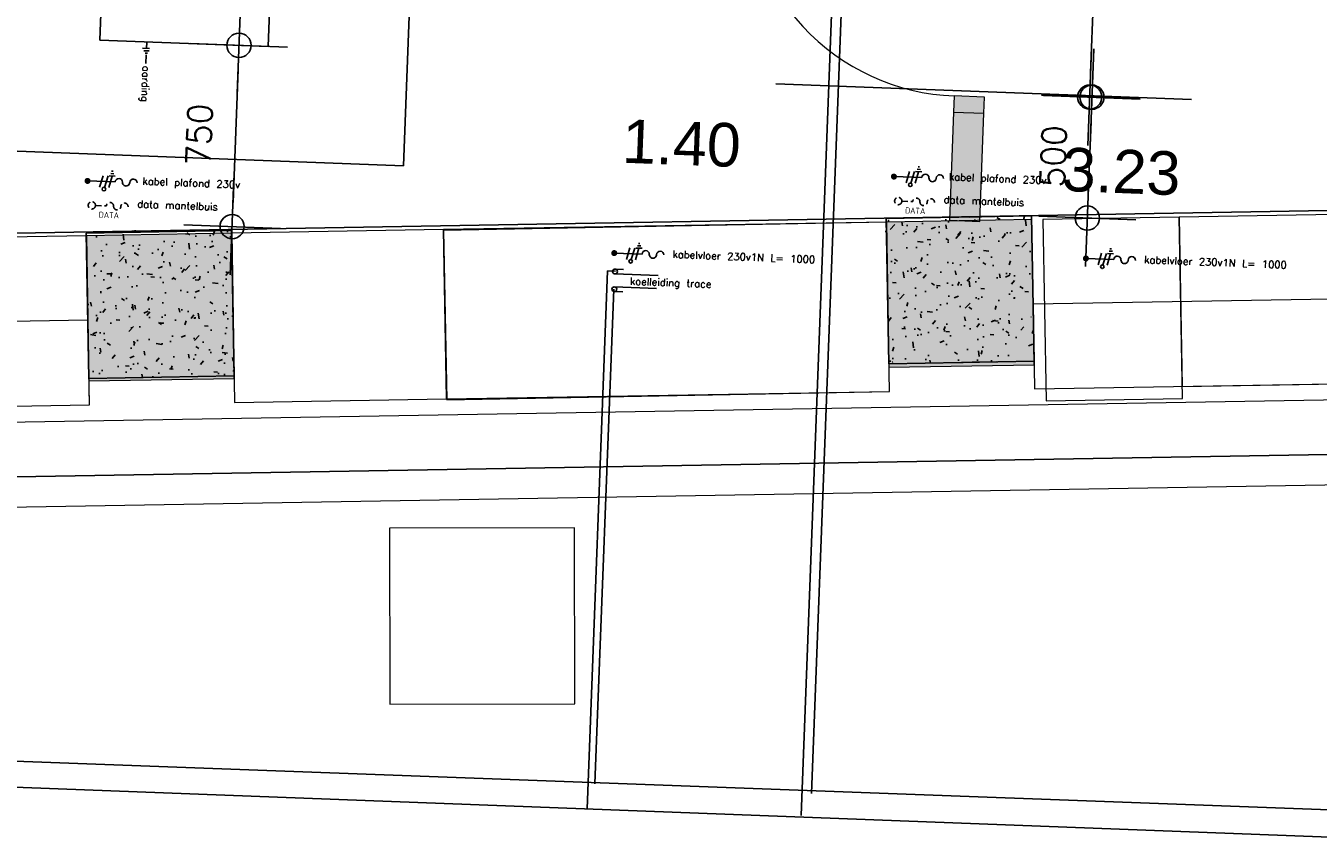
# Model space of a CAD drawing. Header units: millimetres. Extents: x 119024465 to 119292677, y 483022511 to 483148062.
# Tile 122 of 162: x 119217969 to 119223307, y 483051045 to 483054419. Entities that reach past the tile are written whole.
import ezdxf

# ---------------------------------------------------------------- set-up
doc = ezdxf.new("R2010")
doc.units = ezdxf.units.MM
doc.header["$LTSCALE"] = 100
doc.linetypes.add('CONTINUA', pattern=[0])
doc.linetypes.add('HIDDEN', pattern=[0.375, 0.25, -0.125])
doc.layers.get('Defpoints').update_dxf_attribs({"linetype": 'CONTINUOUS'})
for name, color, linetype in [('01---0-_MAATVOERING', 1, 'CONTINUOUS'), ('02---0-_2MMTEKST', 2, 'CONTINUOUS'), ('04---0-_5MMTEKST', 4, 'CONTINUOUS'), ('12', 4, 'CONTINUOUS'), ('200-3D', 1, 'CONTINUOUS'), ('28 Hoofddraagconstrunctie.CONSTRUCTEUR', 7, 'CONTINUOUS'), ('28 Hoofddraagconstrunctie.CONSTRUCTEUR Doorsnede-arcering', 7, 'CONTINUOUS'), ('450-2D', 6, 'CONTINUA'), ('63---0--LICHTINST', 7, 'CONTINUOUS'), ('AL22----', 2, 'CONTINUOUS'), ('AL22----_ARC', 8, 'CONTINUOUS'), ('AL28----', 4, 'CONTINUOUS'), ('AL28----_ARC', 8, 'CONTINUOUS'), ('fdstp techniek', 254, 'CONTINUOUS'), ('INS', 7, 'CONTINUOUS'), ('M-119--MATEN', 1, 'CONTINUOUS'), ('New_0', 7, 'CONTINUOUS'), ('New_22 Binnenwanden', 7, 'CONTINUOUS'), ('New_22 Binnenwanden Deuren', 7, 'CONTINUOUS'), ('New_22 Binnenwanden Doorsnede-arcering', 7, 'CONTINUOUS'), ('New_82 Losse inrichting.LOSSE INRICHTING', 7, 'CONTINUOUS'), ('Overlap', 8, 'CONTINUOUS')]:
    doc.layers.add(name, color=color, linetype=linetype)
doc.styles.add('2', font='ISO', dxfattribs={"height": 125})
doc.styles.add('fdstp-1-30', font='txt.shx', dxfattribs={"height": 30, "bigfont": 'gbcbig.shx'})
doc.styles.add('GENERATED_STYLE_1', font='arial.ttf')
doc.styles.add('ROMANS', font='ROMANS.SHX')
doc.dimstyles.new('DIM-100', dxfattribs={"dimscale": 100, "dimtxt": 1, "dimasz": 1, "dimexe": 3, "dimexo": 3, "dimgap": 1, "dimtad": 1, "dimdec": 0, "dimrnd": 1, "dimzin": 0, "dimdsep": 46, "dimtxsty": 'ROMANS', "dimblk1": 'DOT1', "dimblk2": 'DOT1', "dimsah": 1, "dimcen": -3, "dimdle": 1, "dimse1": 1, "dimse2": 1, "dimclrd": 1, "dimclre": 1, "dimclrt": 2, "dimadec": 0, "dimazin": 0, "dimtfac": 0.75, "dimtdec": 0, "dimtix": 1, "dimtmove": 1, "dimatfit": 3, "dimldrblk": 'DOT1', "dimfxl": 1, "dimtvp": 1, "dimtolj": 1, "dimtzin": 0, "dimarcsym": 0})

# ---------------------------------------------------------------- blocks, each defined once
blk = doc.blocks.new('600x600')
at = {"layer": 'AL28----_ARC'}
h = blk.add_hatch(dxfattribs=at)
h.set_pattern_fill('AR-CONC', color=256, style=0)
h.set_pattern_definition([(49.99999999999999, (-54450.71053606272, -52812.25792324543), (182.184668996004, -15.93908553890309), [19.05, -209.55]), (355, (-54450.71053606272, -52812.25792324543), (-35.24282597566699, 191.05664288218), [15.24, -167.64]), (100.451, (-54435.52853606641, -52813.58617329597), (146.9425016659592, 175.1166878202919), [16.19, -178.09]), (46.18420000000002, (-54450.71053606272, -52761.45792329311), (271.0790408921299, -42.04232793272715), [28.57499999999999, -314.3249999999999]), (96.63559999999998, (-54428.12063606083, -52764.96142327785), (237.4042344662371, 247.4255558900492), [24.28499999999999, -267.1349999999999]), (351.1840000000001, (-54450.71053606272, -52761.45792329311), (237.4046058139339, 247.4251178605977), [22.86, -251.46]), (21, (-54425.31053607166, -52774.15792328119), (151.6148798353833, -102.2655185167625), [19.05, -209.55]), (326.0000000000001, (-54425.31053607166, -52774.15792328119), (61.80202834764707, 184.1879661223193), [15.24, -167.64]), (71.4514, (-54412.67603605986, -52782.68002325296), (213.4164907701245, 81.92285771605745), [16.19, -178.09]), (37.50000000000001, (-54450.71053606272, -52812.25792324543), (3.088603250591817, 84.55503887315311), [0, -165.608, 0, -170.18, 0, -168.275]), (7.499999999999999, (-54450.71053606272, -52812.25792324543), (66.81966251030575, 100.1805748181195), [0, -97.02799999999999, 0, -161.798, 0, -64.135]), (327.5, (-54507.35253606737, -52812.25792324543), (135.5905951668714, -5.728743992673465), [0, -63.5, 0, -198.12, 0, -262.89]), (317.5, (-54532.75253605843, -52812.25792324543), (148.129181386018, 25.42649103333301), [0, -82.55, 0, -131.572, 0, -186.69])])
h.paths.add_polyline_path([(-300, -300), (300, -300), (300, 300), (-300, 300)])
at = {"layer": 'AL28----'}
blk.add_lwpolyline([(-300, -300), (300, -300), (300, 300), (-300, 300)], close=True, dxfattribs=at)
blk = doc.blocks.new('koelleiding trace L')
at = {"layer": '01---0-_MAATVOERING'}
for centre in [(-2.639643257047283, 32.63359154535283), (-2.639643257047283, -40.87159697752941)]:
    blk.add_circle(centre, 9.98188115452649, dxfattribs=at)
at = {"layer": 'INS', "color": 4}
for p, q in [((-2.639643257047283, 42.61547269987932), (32.29694078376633, 42.61547269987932)), ((-2.639643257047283, 22.65171039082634), (176.5925354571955, 22.65171039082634)), ((-2.639643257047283, -30.88971582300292), (171.398640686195, -30.88971582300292)), ((-2.639643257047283, -50.85347813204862), (32.29694078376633, -50.85347813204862))]:
    blk.add_line(p, q, dxfattribs=at)
at = {"layer": 'fdstp techniek', "insert": (60.59547674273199, 10.38054070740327), "char_height": 30, "width": 766.9656751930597, "attachment_point": 1, "style": 'fdstp-1-30'}
blk.add_mtext('koelleiding trace', dxfattribs=at)
blk = doc.blocks.new('kabel vloer 230v L')
at = {"layer": '04---0-_5MMTEKST'}
blk.add_line((0.4347725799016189, 0.3960466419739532), (115.2264058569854, 0.3960466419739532), dxfattribs=at)
at = {"layer": '63---0--LICHTINST'}
for p, q in [((51.37183684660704, -23.70834536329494), (64.28934159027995, 24.50043864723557)), ((71.33559915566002, -23.70834536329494), (84.25310389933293, 24.50043864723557)), ((101.7213959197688, 24.50043864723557), (88.80389117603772, -23.70834536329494)), ((114.2435390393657, 24.50043864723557), (89.19925280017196, 24.50043864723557)), ((108.4804972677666, 34.48231980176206), (94.96229457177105, 34.48231980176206)), ((105.1009465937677, 44.0679853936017), (98.34184524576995, 44.0679853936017))]:
    blk.add_line(p, q, dxfattribs=at)
blk.add_circle((69.39797344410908, -30.93966296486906), 7.486410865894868, dxfattribs=at)
at = {"layer": 'INS', "const_width": 12.35257792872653}
blk.add_lwpolyline([(-5.866289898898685, 0.3960466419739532, 1), (6.735835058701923, 0.3960466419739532, 1)], format="xyb", close=True, dxfattribs=at)
at = {"layer": 'INS', "color": 4}
for centre, start, end in [((130.199227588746, 0.3960466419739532), 0, 180), ((160.1448710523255, 0.3960466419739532), 180, 0), ((190.0905145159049, 0.3960466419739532), 0, 180)]:
    blk.add_arc(centre, 14.97282173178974, start, end, dxfattribs=at)
at = {"layer": 'fdstp techniek', "insert": (241.2687839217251, 20.09168868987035), "char_height": 30, "width": 778.3792207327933, "attachment_point": 1, "style": 'fdstp-1-30'}
blk.add_mtext('kabelvloer 230v1N L= 1000', dxfattribs=at)
blk = doc.blocks.new('data mantelbuis L')
at = {"layer": 'INS', "color": 4, "linetype": 'HIDDEN'}
blk.add_line((15.80148864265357, -1.144622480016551), (60.71969252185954, -0.9677004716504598), dxfattribs=at)
blk.add_lwpolyline([(150.556622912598, -1.144622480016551, 1), (120.6109794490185, -1.144622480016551, -1), (90.66533598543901, -1.144622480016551, 1), (60.71969252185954, -1.144622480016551)], format="xyb", dxfattribs=at)
blk.add_circle((0.8284055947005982, -1.144622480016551), 14.97308304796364, dxfattribs=at)
at = {"layer": '02---0-_2MMTEKST', "style": '2'}
blk.add_text('DATA', height=24.95470288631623, dxfattribs=at).set_placement((30.77404905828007, -50.87710624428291))
at = {"layer": 'fdstp techniek', "insert": (187.9886415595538, 27.32466496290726), "char_height": 30, "width": 844.2398221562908, "attachment_point": 1, "style": 'fdstp-1-30'}
blk.add_mtext('data mantelbuis', dxfattribs=at)
blk = doc.blocks.new('kabel plafond 230v L')
at = {"layer": '01---0-_MAATVOERING'}
blk.add_lwpolyline([(-5.902780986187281, -0.09904534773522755, 0, 24.95470288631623, 0), (29.38849828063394, 35.19223391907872, 0, 0, 0), (64.67977754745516, 70.48351318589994, 0, 0, 0)], format="xyseb", dxfattribs=at)
at = {"layer": '04---0-_5MMTEKST'}
blk.add_line((-5.902780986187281, -0.2759673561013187), (108.8888522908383, -0.2759673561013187), dxfattribs=at)
at = {"layer": '63---0--LICHTINST'}
for p, q in [((45.03428328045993, -24.38035936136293), (57.95178802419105, 23.8284246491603)), ((64.99804558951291, -24.38035936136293), (77.91555033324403, 23.8284246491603)), ((95.38384235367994, 23.8284246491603), (82.46633760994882, -24.38035936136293)), ((107.9059854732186, 23.8284246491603), (82.86169923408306, 23.8284246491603)), ((102.1429437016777, 33.81030580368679), (88.62474100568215, 33.81030580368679)), ((98.76339302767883, 43.79218695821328), (92.00429167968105, 43.79218695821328))]:
    blk.add_line(p, q, dxfattribs=at)
blk.add_circle((63.06041987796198, -31.61167696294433), 7.486410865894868, dxfattribs=at)
at = {"layer": 'INS', "const_width": 12.35257792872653}
blk.add_lwpolyline([(-12.20384346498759, -0.2759673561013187, 1), (0.3982814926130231, -0.2759673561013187, 1)], format="xyb", close=True, dxfattribs=at)
at = {"layer": 'INS', "color": 4}
for centre, start, end in [((123.8616740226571, -0.2759673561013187), 0, 180), ((183.752960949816, -0.2759673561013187), 0, 180), ((153.8073174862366, -0.2759673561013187), 180, 0)]:
    blk.add_arc(centre, 14.97282173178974, start, end, dxfattribs=at)
at = {"layer": 'fdstp techniek', "insert": (221.1630943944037, 22.96188805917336), "char_height": 30, "width": 525.621358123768, "attachment_point": 1, "style": 'fdstp-1-30'}
blk.add_mtext('kabel plafond 230v ', dxfattribs=at)
blk = doc.blocks.new('DOT1')
at = {"layer": 'M-119--MATEN', "linetype": 'ByBlock'}
for p, q in [((0, -2), (0, 2)), ((-2, 0), (2, 0))]:
    blk.add_line(p, q, dxfattribs=at)
blk.add_circle((0, 0), 0.5, dxfattribs=at)
blk = doc.blocks.new('*D417')
at = {"layer": '12', "color": 1, "lineweight": -2, "transparency": 16777216}
blk.add_line((119218845.5138317, 483054238.7263644), (119218824.6681625, 483053689.1215446), dxfattribs=at)
at = {"layer": 'Defpoints', "color": 0, "transparency": 16777216}
for p in [(119218970.1458763, 483054334.0711645), (119218820.8780408, 483053589.1933956), (119218941.7199638, 483053584.6100466)]:
    blk.add_point(p, dxfattribs=at)
at = {"layer": '12', "color": 1, "lineweight": -2, "transparency": 16777216, "xscale": 100, "yscale": 100, "zscale": 100}
for p, rotation in [((119218849.3039533, 483054338.6545135), 87.82789999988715), ((119218820.8780409, 483053589.1933955), 267.8278999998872)]:
    blk.add_blockref('DOT1', p, dxfattribs=dict(at, rotation=rotation))
at = {"layer": '12', "color": 2, "transparency": 16777216, "insert": (119218685.1987735, 483053969.609137), "char_height": 100, "attachment_point": 5, "rotation": 87.82789999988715, "style": 'ROMANS'}
blk.add_mtext('\\A1;750', dxfattribs=at)
blk = doc.blocks.new('aarding L')
at = {"layer": 'fdstp techniek'}
blk.add_line((51.15672099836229, 0), (86.21921941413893, 0), dxfattribs=at)
at = {"layer": 'INS'}
for p, q in [((-1.129769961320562, 0.6847107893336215), (23.82493292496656, 0.6847107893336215)), ((23.82493292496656, 12.7573308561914), (23.82493292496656, -15.8323133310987)), ((33.80681407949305, 11.43869313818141), (33.80681407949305, -10.06927155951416)), ((43.78869523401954, 5.675651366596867), (43.78869523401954, -4.306229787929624))]:
    blk.add_line(p, q, dxfattribs=at)
at = {"layer": 'fdstp techniek', "insert": (96.88371847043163, 17.38562800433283), "char_height": 30, "width": 297.363810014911, "attachment_point": 1, "style": 'fdstp-1-30'}
blk.add_mtext('aarding', dxfattribs=at)
blk = doc.blocks.new('*D443')
at = {"layer": '12', "color": 1, "lineweight": -2, "transparency": 16777216}
blk.add_line((119222357.3579345, 483053724.551086), (119222368.7282995, 483054024.3355332), dxfattribs=at)
at = {"layer": 'Defpoints', "color": 0, "transparency": 16777216}
for p in [(119222141.5325286, 483054133.0246236), (119222372.5184211, 483054124.2636824), (119222122.5819203, 483053633.3838782)]:
    blk.add_point(p, dxfattribs=at)
at = {"layer": '12', "color": 1, "lineweight": -2, "transparency": 16777216, "xscale": 100, "yscale": 100, "zscale": 100}
for p, rotation in [((119222372.5184212, 483054124.2636823), 87.82789999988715), ((119222353.5678129, 483053624.6229369), 267.8278999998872)]:
    blk.add_blockref('DOT1', p, dxfattribs=dict(at, rotation=rotation))
at = {"layer": '12', "color": 2, "transparency": 16777216, "insert": (119222213.1508934, 483053880.1284921), "char_height": 100, "attachment_point": 5, "rotation": 87.82789999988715, "style": 'ROMANS'}
blk.add_mtext('\\A1;500', dxfattribs=at)
blk = doc.blocks.new('*D449')
at = {"layer": '12', "color": 1, "lineweight": -2, "transparency": 16777216}
blk.add_line((119222367.2751675, 483054224.5344537), (119222534.0405206, 483058621.373013), dxfattribs=at)
at = {"layer": 'Defpoints', "color": 0, "transparency": 16777216}
for p in [(119222537.8306422, 483058721.3011622), (119222546.8640177, 483058720.9585401), (119222372.5184212, 483054124.2636827)]:
    blk.add_point(p, dxfattribs=at)
at = {"layer": '12', "color": 1, "lineweight": -2, "transparency": 16777216, "xscale": 100, "yscale": 100, "zscale": 100}
for p, rotation in [((119222537.8306423, 483058721.3011621), 87.82789999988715), ((119222363.4850459, 483054124.6063046), 267.8278999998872)]:
    blk.add_blockref('DOT1', p, dxfattribs=dict(at, rotation=rotation))
at = {"layer": '12', "color": 2, "transparency": 16777216, "insert": (119222300.7656205, 483056428.6389159), "char_height": 100, "attachment_point": 5, "rotation": 87.82789999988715, "style": 'ROMANS'}
blk.add_mtext('\\A1;4600', dxfattribs=at)
blk = doc.blocks.new('Kubus 23[1]_1', base_point=(-18302.08060782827, 31255.08544329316))
at = {"layer": 'New_82 Losse inrichting.LOSSE INRICHTING', "color": 2, "linetype": 'Continuous', "lineweight": 0, "flags": 128}
blk.add_lwpolyline([(-16513.22629932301, 32054.39195135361), (-18340.46971748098, 31954.03199079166), (-18302.08060782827, 31255.08544329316), (-16474.8371896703, 31355.44540385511)], close=True, dxfattribs=at)
blk = doc.blocks.new('Kubus 23[2]_1', base_point=(-15267.03190948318, 31421.78319365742))
at = {"layer": 'New_82 Losse inrichting.LOSSE INRICHTING', "color": 2, "linetype": 'Continuous', "lineweight": 0, "flags": 128}
blk.add_lwpolyline([(-13213.20010006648, 32235.64339044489), (-15305.42101920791, 32120.72974115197), (-15267.03190948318, 31421.78319365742), (-13174.81099034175, 31536.69684295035)], close=True, dxfattribs=at)
blk = doc.blocks.new('Kubus 23[4]_1', base_point=(-19175.76634814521, 31207.09891584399))
at = {"layer": 'New_82 Losse inrichting.LOSSE INRICHTING', "color": 2, "linetype": 'Continuous', "lineweight": 0, "flags": 128}
blk.add_lwpolyline([(-18340.47227350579, 31954.03185049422), (-19214.15545786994, 31906.04546333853), (-19175.76634814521, 31207.09891584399), (-18302.08316378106, 31255.08530299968)], close=True, dxfattribs=at)
blk = doc.blocks.new('D1 24[39]_1')
at = {"layer": 'New_22 Binnenwanden Doorsnede-arcering', "linetype": 'Continuous', "lineweight": 0, "true_color": 0x000000}
for points in [[(-16253.07970151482, 33553.20917854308), (-16253.07970151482, 33486.20917854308), (-16128.07970151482, 33486.20917854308), (-16128.07970151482, 33553.20917854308)], [(-16128.07970151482, 32519.20917854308), (-16128.07970151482, 32586.20917854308), (-16253.07970151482, 32586.20917854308), (-16253.07970151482, 32519.20917854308)]]:
    blk.add_hatch(color=18, dxfattribs=at).paths.add_polyline_path(points)
at = {"layer": 'New_22 Binnenwanden Deuren', "color": 1, "linetype": 'Continuous', "lineweight": 0}
for p, q in [((-16253.07970151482, 33553.20917854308), (-16253.07970151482, 33486.20917854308)), ((-16128.07970151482, 33553.20917854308), (-16253.07970151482, 33553.20917854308)), ((-16128.07970151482, 33486.20917854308), (-16128.07970151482, 33553.20917854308)), ((-16253.07970151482, 33486.20917854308), (-17153.07970151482, 33486.20917854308)), ((-16253.07970151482, 33486.20917854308), (-16128.07970151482, 33486.20917854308)), ((-16128.07970151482, 32586.20917854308), (-16253.07970151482, 32586.20917854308)), ((-16253.07970151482, 32586.20917854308), (-16253.07970151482, 32519.20917854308)), ((-16128.07970151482, 32519.20917854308), (-16128.07970151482, 32586.20917854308)), ((-16253.07970151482, 32519.20917854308), (-16128.07970151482, 32519.20917854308))]:
    blk.add_line(p, q, dxfattribs=at)
at = {"layer": 'New_22 Binnenwanden Deuren', "color": 2, "linetype": 'Continuous', "lineweight": 0}
for p, q in [((-16253.07970151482, 33553.20917854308), (-16128.07970151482, 33553.20917854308)), ((-16253.07970151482, 33553.20917854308), (-16128.07970151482, 33553.20917854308)), ((-16253.07970151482, 32519.20917854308), (-16128.07970151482, 32519.20917854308)), ((-16253.07970151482, 32519.20917854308), (-16128.07970151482, 32519.20917854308))]:
    blk.add_line(p, q, dxfattribs=at)
at = {"layer": 'New_22 Binnenwanden Deuren', "color": 9, "linetype": 'Continuous', "lineweight": 0}
blk.add_arc((-16253.07970151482, 33486.20917854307), 900.0000000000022, 180, 270, dxfattribs=at)
blk = doc.blocks.new('Wall_78_1', base_point=(-16190.57970151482, 41663.54182194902))
at = {"layer": 'New_22 Binnenwanden Doorsnede-arcering', "linetype": 'Continuous', "lineweight": 0, "true_color": 0x000000}
blk.add_hatch(color=18, dxfattribs=at).paths.add_polyline_path([(-16253.07970151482, 32072.11307135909), (-16128.07968212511, 32072.11307135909), (-16128.07970449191, 32519.20917547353), (-16253.07970151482, 32519.20917547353)])
at = {"layer": 'New_22 Binnenwanden', "color": 2, "linetype": 'Continuous', "lineweight": 0}
blk.add_line((-16253.07970151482, 32519.20917854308), (-16128.07970151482, 32519.20917854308), dxfattribs=at)
at = {"layer": 'New_22 Binnenwanden', "color": 2, "linetype": 'Continuous', "lineweight": 0, "flags": 128}
for points in [[(-16253.07970151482, 32519.20914517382), (-16253.07970151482, 32072.11307135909)], [(-16128.07970151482, 32072.11307135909), (-16128.07970151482, 32519.20914517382)], [(-16253.07970151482, 32072.11307135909), (-16128.07970151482, 32072.11307135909)]]:
    blk.add_lwpolyline(points, dxfattribs=at)
at = {"layer": 'New_22 Binnenwanden Deuren', "color": 9, "linetype": 'Continuous', "lineweight": 0}
blk.add_blockref('D1 24[39]_1', (0, 0), dxfattribs=at)
blk = doc.blocks.new('Column_5_1', base_point=(-19497.25150262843, 31590.04446738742))
at = {"layer": '28 Hoofddraagconstrunctie.CONSTRUCTEUR Doorsnede-arcering', "linetype": 'Continuous', "lineweight": 0, "true_color": 0x415994}
blk.add_hatch(color=165, dxfattribs=at).paths.add_polyline_path([(-19780.34754738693, 31274.0434714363), (-19181.25050667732, 31306.94842262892), (-19214.15545786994, 31906.04546333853), (-19813.25249857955, 31873.14051214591)])
at = {"layer": '28 Hoofddraagconstrunctie.CONSTRUCTEUR', "color": 3, "linetype": 'Continuous', "lineweight": 0, "flags": 128}
blk.add_lwpolyline([(-19780.34754738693, 31274.0434714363), (-19181.25050667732, 31306.94842262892), (-19214.15545786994, 31906.04546333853), (-19813.25249857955, 31873.14051214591)], close=True, dxfattribs=at)
blk = doc.blocks.new('Column_6_1', base_point=(-16197.2253033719, 31771.29590659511))
at = {"layer": '28 Hoofddraagconstrunctie.CONSTRUCTEUR Doorsnede-arcering', "linetype": 'Continuous', "lineweight": 0, "true_color": 0x415994}
blk.add_hatch(color=165, dxfattribs=at).paths.add_polyline_path([(-16480.32134813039, 31455.294910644), (-15881.22430742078, 31488.19986183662), (-15914.12925861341, 32087.29690254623), (-16513.22629932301, 32054.39195135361)])
at = {"layer": '28 Hoofddraagconstrunctie.CONSTRUCTEUR', "color": 3, "linetype": 'Continuous', "lineweight": 0, "flags": 128}
blk.add_lwpolyline([(-16480.32134813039, 31455.294910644), (-15881.22430742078, 31488.19986183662), (-15914.12925861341, 32087.29690254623), (-16513.22629932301, 32054.39195135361)], close=True, dxfattribs=at)
blk = doc.blocks.new('Kubus 23[15]_1', base_point=(-22475.79254751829, 31025.84747668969))
at = {"layer": 'New_82 Losse inrichting.LOSSE INRICHTING', "color": 2, "linetype": 'Continuous', "lineweight": 0, "flags": 128}
blk.add_lwpolyline([(-19813.25627673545, 31873.14030463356), (-22514.18165715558, 31724.79402418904), (-22475.79254751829, 31025.84747668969), (-19774.86716709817, 31174.19375713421)], close=True, dxfattribs=at)
blk = doc.blocks.new('Kubus 23[16]_1', base_point=(-18300.74372248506, 31252.09433706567))
at = {"layer": 'New_82 Losse inrichting.LOSSE INRICHTING', "color": 2, "linetype": 'Continuous', "lineweight": 0, "flags": 128}
blk.add_lwpolyline([(-16513.22629932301, 32054.39195135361), (-18340.30185282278, 31950.97569632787), (-18300.74372248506, 31252.09433706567), (-16473.6681689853, 31355.51059209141)], close=True, dxfattribs=at)
blk = doc.blocks.new('Kubus 23[17]_1', base_point=(-15826.44255349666, 31340.98262919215))
at = {"layer": 'New_82 Losse inrichting.LOSSE INRICHTING', "color": 2, "linetype": 'Continuous', "lineweight": 0, "flags": 128}
blk.add_lwpolyline([(-15305.42101928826, 32120.72974261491), (-15867.57374248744, 32089.85393007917), (-15826.44255349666, 31340.98262919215), (-15264.28983029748, 31371.8584417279)], close=True, dxfattribs=at)
blk = doc.blocks.new('Kubus 23[18]_1', base_point=(-26350.10249462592, 30396.06691309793))
at = {"layer": 'New_82 Losse inrichting.LOSSE INRICHTING', "color": 2, "linetype": 'Continuous', "lineweight": 0, "flags": 128}
blk.add_lwpolyline([(-9243.109645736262, 31686.18305827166), (-26369.29704948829, 30745.5401868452), (-26350.10249462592, 30396.06691309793), (-9223.9150908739, 31336.70978452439)], close=True, dxfattribs=at)
blk = doc.blocks.new('Kubus 23[20]_1', base_point=(-22475.79254753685, 31025.84747702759))
at = {"layer": 'New_82 Losse inrichting.LOSSE INRICHTING', "color": 2, "linetype": 'Continuous', "lineweight": 0, "flags": 128}
blk.add_lwpolyline([(-19794.06172187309, 31523.66703088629), (-22494.98710231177, 31375.32075077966), (-22475.79254753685, 31025.84747702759), (-19774.86716709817, 31174.19375713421)], close=True, dxfattribs=at)
blk = doc.blocks.new('Kubus 23[21]_1', base_point=(-15875.74014886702, 31388.35035465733))
at = {"layer": 'New_82 Losse inrichting.LOSSE INRICHTING', "color": 2, "linetype": 'Continuous', "lineweight": 0, "flags": 128}
blk.add_lwpolyline([(-13194.00554520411, 31886.17011669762), (-15894.93470372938, 31737.8236284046), (-15875.74014886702, 31388.35035465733), (-13174.81099034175, 31536.69684295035)], close=True, dxfattribs=at)
blk = doc.blocks.new('Kubus 23[81]_1', base_point=(-18300.74372248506, 31252.09433706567))
at = {"layer": 'New_82 Losse inrichting.LOSSE INRICHTING', "color": 2, "linetype": 'Continuous', "lineweight": 0, "flags": 128}
blk.add_lwpolyline([(-16513.22629932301, 32054.39195135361), (-18340.30185282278, 31950.97569632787), (-18300.74372248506, 31252.09433706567), (-16473.6681689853, 31355.51059209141)], close=True, dxfattribs=at)
blk = doc.blocks.new('Kubus 23[82]_1', base_point=(-18300.74372248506, 31252.09433706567))
at = {"layer": 'New_82 Losse inrichting.LOSSE INRICHTING', "color": 2, "linetype": 'Continuous', "lineweight": 0, "flags": 128}
blk.add_lwpolyline([(-16513.22629932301, 32054.39195135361), (-18340.30185282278, 31950.97569632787), (-18300.74372248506, 31252.09433706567), (-16473.6681689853, 31355.51059209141)], close=True, dxfattribs=at)
blk = doc.blocks.new('Kubus 23[83]_1', base_point=(-18300.74372248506, 31252.09433706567))
at = {"layer": 'New_82 Losse inrichting.LOSSE INRICHTING', "color": 2, "linetype": 'Continuous', "lineweight": 0, "flags": 128}
blk.add_lwpolyline([(-16513.22629932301, 32054.39195135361), (-18340.30185282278, 31950.97569632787), (-18300.74372248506, 31252.09433706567), (-16473.6681689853, 31355.51059209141)], close=True, dxfattribs=at)
blk = doc.blocks.new('Kubus 23[95]_1', base_point=(-17724.06473310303, 30016.35824837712))
at = {"layer": 'New_82 Losse inrichting.LOSSE INRICHTING', "color": 2, "linetype": 'Continuous', "lineweight": 0, "flags": 128}
blk.add_lwpolyline([(-18516.26797140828, 30711.97495261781), (-18487.04751874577, 29985.66250253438), (-17724.06473310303, 30016.35824837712), (-17753.28518576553, 30742.67069846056)], close=True, dxfattribs=at)

msp = doc.modelspace()

# ---------------------------------------------------------------- linework, layer by layer
at = {"layer": '12'}
for p, q in [((119221357.4554713, 483056060.5638049), (119221171.3932558, 483051154.9553658)), ((119221394.2594742, 483055980.9714105), (119221214.6753024, 483051246.159314)), ((119221067.3368268, 483054179.6168513), (119222783.5038948, 483054114.5252625)), ((119220372.1149529, 483053406.2175978), (119220287.7623434, 483051182.2256297)), ((119220404.7905744, 483053404.9782615), (119220372.1149529, 483053406.2175978)), ((119220397.2824857, 483053330.5265213), (119220319.7086182, 483051285.258931)), ((119210828.8120599, 483051641.8123699), (119237131.8508872, 483050668.4491162)), ((119210554.8902003, 483051551.3785648), (119237236.6796127, 483050539.3791536))]:
    msp.add_line(p, q, dxfattribs=at)
at = {"layer": '200-3D'}
msp.add_line((119211594.8064402, 483052446.3862383), (119228435.5131518, 483052733.4947082), dxfattribs=at)
msp.add_lwpolyline([(119218391.1252364, 483057428.0658056), (119219086.4960161, 483057401.6914569), (119218970.1458762, 483054334.0711643), (119218274.7750966, 483054360.4455131)], close=True, dxfattribs=at)
at = {"layer": '450-2D'}
msp.add_lwpolyline([(119210094.758918, 483061710.2445578), (119219813.0053993, 483061341.6463516), (119219528.5096997, 483053840.7977734), (119209810.2632184, 483054209.3959796)], close=True, dxfattribs=at)
at = {"layer": 'AL22----'}
for p, q in [((119221966.6084041, 483053630.5094649), (119221866.6253809, 483053628.6668923)), ((119221977.6638394, 483053030.6113256), (119221877.6808162, 483053028.7687531))]:
    msp.add_line(p, q, dxfattribs=at)
at = {"layer": 'Overlap'}
msp.add_line((119214910.0500525, 483053510.3372704), (119228724.052608, 483053747.7193577), dxfattribs=at)

# ---------------------------------------------------------------- block references
at = {"layer": '12'}
for name, p, rotation in [('aarding L', (119218467.619843, 483054349.928247), 267.8278999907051), ('kabel plafond 230v L', (119218229.6148431, 483053778.1354898), 357.8278999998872), ('kabel plafond 230v L', (119221560.5774182, 483053795.9814886), 357.8278999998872), ('data mantelbuis L', (119218240.7472949, 483053678.138912), 357.8278999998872), ('data mantelbuis L', (119221571.7098701, 483053695.9849108), 357.8278999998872), ('kabel vloer 230v L', (119220398.997829, 483053479.4374699), 357.8278999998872), ('kabel vloer 230v L', (119222347.2268443, 483053457.0867675), 357.8278999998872), ('koelleiding trace L', (119220403.8403122, 483053371.0773386), 357.8278999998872)]:
    msp.add_blockref(name, p, dxfattribs=dict(at, rotation=rotation))
at = {"layer": '28 Hoofddraagconstrunctie.CONSTRUCTEUR', "color": 3, "lineweight": 0, "rotation": 357.8278999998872}
for name, p in [('Column_6_1', (119221828.8661769, 483053312.9220977)), ('Column_5_1', (119218524.341427, 483053256.8758972))]:
    msp.add_blockref(name, p, dxfattribs=at)
at = {"layer": 'AL22----_ARC', "rotation": 1.055776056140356}
for p in [(119221828.1605684, 483053327.9070907), (119218523.7216519, 483053267.0100678)]:
    msp.add_blockref('600x600', p, dxfattribs=at)
at = {"layer": 'New_22 Binnenwanden', "color": 2, "lineweight": 0, "rotation": 357.8278999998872}
msp.add_blockref('Wall_78_1', (119222210.4351591, 483063197.8084666), dxfattribs=at)
at = {"layer": 'New_82 Losse inrichting.LOSSE INRICHTING', "color": 2, "linetype": 'Continuous', "lineweight": 0, "rotation": 357.8278999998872}
for name, p in [('Kubus 23[2]_1', (119222745.1442613, 483052928.4050516)), ('Kubus 23[15]_1', (119215526.556739, 483052805.9746166)), ('Kubus 23[1]_1', (119219705.9582259, 483052876.8591133)), ('Kubus 23[16]_1', (119219707.1807841, 483052873.8194866)), ('Kubus 23[81]_1', (119219707.1807841, 483052873.8194866)), ('Kubus 23[82]_1', (119219707.1807841, 483052873.8194866)), ('Kubus 23[83]_1', (119219707.1807841, 483052873.8194866)), ('Kubus 23[17]_1', (119222183.0731193, 483052868.8648871)), ('Kubus 23[18]_1', (119211631.1610698, 483052323.4876167)), ('Kubus 23[4]_1', (119218831.0814891, 483052862.0208171)), ('Kubus 23[21]_1', (119222135.6062391, 483052918.0670173)), ('Kubus 23[20]_1', (119215526.5567389, 483052805.9746169)), ('Kubus 23[95]_1', (119220236.6095231, 483051617.1144504))]:
    msp.add_blockref(name, p, dxfattribs=at)

# ---------------------------------------------------------------- texts
at = {"layer": 'New_0', "color": 5, "linetype": 'Continuous', "lineweight": 0, "char_height": 180, "attachment_point": 8, "rotation": 357.82789999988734, "style": 'GENERATED_STYLE_1'}
for s, insert in [('\\A1;1.40', (119220673.9978851, 483053841.7427357)), ('\\A1;3.23', (119222490.2506144, 483053725.2067873))]:
    msp.add_mtext(s, dxfattribs=dict(at, insert=insert))

# ---------------------------------------------------------------- dimensions: what is measured, and where the dimension line sits
at = {"layer": '12'}
for base, p1, p2, picture, middle in [((119222537.8306422, 483058721.3011622), (119222372.5184212, 483054124.2636824), (119222546.8640176, 483058720.9585399), '*D449', (119222300.7656205, 483056428.6389159)), ((119218820.8780408, 483053589.1933956), (119218970.1458762, 483054334.0711643), (119218941.7199637, 483053584.6100464), '*D417', (119218685.1987735, 483053969.609137)), ((119222372.5184211, 483054124.2636824), (119222122.5819203, 483053633.383878), (119222141.5325285, 483054133.0246234), '*D443', (119222213.1508934, 483053880.1284921))]:
    dim = msp.add_linear_dim(base=base, p1=p1, p2=p2, angle=87.82789999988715, dimstyle='DIM-100', dxfattribs=at)
    dim.commit()
    dim.dimension.update_dxf_attribs({"geometry": picture, "text_midpoint": middle})

doc.saveas('drawing.dxf')
